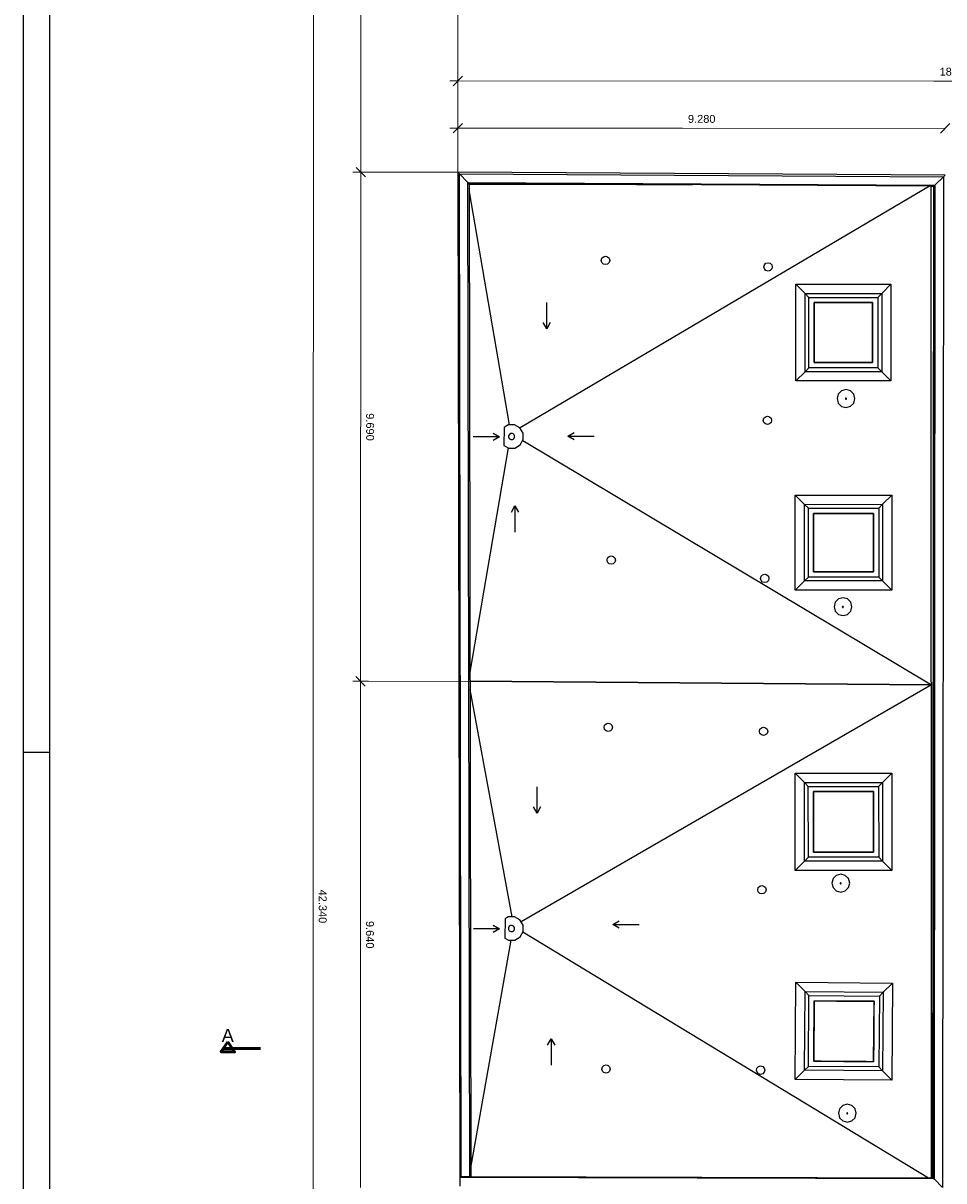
# Model space of a CAD drawing. Header units: metres. Extents: x 0 to 0.84, y 0 to 0.594.
# Tile 4 of 18: x 0 to 0.175, y 0.215 to 0.436. Entities that reach past the tile are written whole.
import ezdxf

# ---------------------------------------------------------------- set-up
doc = ezdxf.new("R2010")
doc.units = ezdxf.units.M
doc.linetypes.add('Teckovana', pattern=[0.06, 0, -0.06])
doc.linetypes.add('Teckovana 0.5x', pattern=[0.04, 0, -0.04])
for name, color, linetype, lineweight in [('Maßlinie 1_100', 7, 'Continuous', 25), ('Standard', 7, 'Continuous', 25), ('Text 1_100', 7, 'Continuous', 25), ('Wand Mauerwerk tragend', 7, 'Continuous', 70)]:
    doc.layers.add(name, color=color, linetype=linetype, lineweight=lineweight)
doc.styles.add('ARIAL', font='ARIAL.TTF')

msp = doc.modelspace()

# ---------------------------------------------------------------- linework, layer by layer
at = {"layer": 'Maßlinie 1_100', "color": 7, "linetype": 'Teckovana 0.5x', "lineweight": 13, "transparency": 33554687}
for p in [(0.0828, 0.50777), (0.08279, 0.49877), (0.08277, 0.42477), (0.08277, 0.41577)]:
    msp.add_line(p, (0.08277, 0.4074), dxfattribs=at)
at = {"layer": 'Maßlinie 1_100', "color": 7, "linetype": 'Continuous', "lineweight": 13, "transparency": 33554687}
for p, q in [((0.08187, 0.42387), (0.08367, 0.42567)), ((0.08277, 0.42477), (0.08277, 0.42627)), ((0.08277, 0.42477), (0.08127, 0.42477)), ((0.08277, 0.42477), (0.08277, 0.42327)), ((0.08187, 0.41487), (0.08367, 0.41667)), ((0.08277, 0.41577), (0.08277, 0.41727)), ((0.17468, 0.41484), (0.17648, 0.41664)), ((0.08277, 0.41577), (0.08127, 0.41577)), ((0.08277, 0.41577), (0.08277, 0.41427)), ((0.06339, 0.4083), (0.06519, 0.4065)), ((0.06429, 0.4074), (0.06279, 0.4074)), ((0.06429, 0.4074), (0.06426, 0.31047)), ((0.06429, 0.4074), (0.06579, 0.4074)), ((0.06336, 0.31137), (0.06516, 0.30957)), ((0.06426, 0.31047), (0.06276, 0.31047)), ((0.06426, 0.31047), (0.06424, 0.21407)), ((0.06426, 0.31047), (0.06576, 0.31047))]:
    msp.add_line(p, q, dxfattribs=at)
for points in [[(0.05531, 0.47935), (0.05525, 0.26708), (0.05525, 0.26708), (0.05519, 0.05596)], [(0.06431, 0.47935), (0.0643, 0.44035), (0.0643, 0.44035), (0.06429, 0.4074)], [(0.08277, 0.42477), (0.17344, 0.42474), (0.17344, 0.42474), (0.27266, 0.42471)], [(0.08277, 0.41577), (0.12557, 0.41576), (0.12557, 0.41576), (0.17558, 0.41574)]]:
    msp.add_lwpolyline(points, dxfattribs=at)
at = {"layer": 'Maßlinie 1_100', "color": 7, "linetype": 'Teckovana 0.5x', "lineweight": 13, "transparency": 33554687}
for points in [[(0.06429, 0.4074), (0.06507, 0.4074), (0.06507, 0.4074), (0.06507, 0.4074), (0.06507, 0.4074), (0.06507, 0.4074), (0.06507, 0.4074), (0.06507, 0.4074), (0.06507, 0.4074), (0.06507, 0.4074), (0.06507, 0.4074), (0.08277, 0.4074)], [(0.06426, 0.31047), (0.06504, 0.31047), (0.06504, 0.31047), (0.06504, 0.31047), (0.06504, 0.31047), (0.06504, 0.31047), (0.06504, 0.31047), (0.06504, 0.31047), (0.06504, 0.31047), (0.09076, 0.31046)]]:
    msp.add_lwpolyline(points, dxfattribs=at)
at = {"layer": 'Standard', "color": 7, "linetype": 'Continuous', "lineweight": 25, "transparency": 33554687}
for p, q in [((0.08307, 0.4071), (0.08277, 0.4074)), ((0.08277, 0.4074), (0.08313, 0.2162)), ((0.08277, 0.4074), (0.08307, 0.4071)), ((0.17558, 0.40683), (0.08277, 0.4074)), ((0.0847, 0.40545), (0.08307, 0.4071)), ((0.08343, 0.2162), (0.08307, 0.4071)), ((0.08307, 0.4071), (0.0847, 0.40545)), ((0.08307, 0.4071), (0.17528, 0.40653)), ((0.17528, 0.40653), (0.17364, 0.40491)), ((0.17364, 0.40491), (0.17528, 0.40653)), ((0.17528, 0.40653), (0.17509, 0.21409)), ((0.17558, 0.40683), (0.17528, 0.40653)), ((0.17528, 0.40653), (0.17558, 0.40683)), ((0.08491, 0.40525), (0.0847, 0.40545)), ((0.08506, 0.2162), (0.0847, 0.40545)), ((0.0847, 0.40545), (0.08491, 0.40525)), ((0.0847, 0.40545), (0.17364, 0.40491)), ((0.08491, 0.40506), (0.08491, 0.40525)), ((0.08491, 0.40525), (0.12742, 0.40499)), ((0.08491, 0.40525), (0.08527, 0.2162)), ((0.17344, 0.40471), (0.08491, 0.40525)), ((0.12742, 0.40499), (0.08491, 0.40506)), ((0.08491, 0.40364), (0.09257, 0.35928)), ((0.1726, 0.40471), (0.09463, 0.3587)), ((0.17293, 0.40471), (0.17344, 0.40471)), ((0.17299, 0.21594), (0.17293, 0.40471)), ((0.17344, 0.40471), (0.17326, 0.21593)), ((0.17326, 0.21593), (0.17344, 0.40471)), ((0.17364, 0.40491), (0.17344, 0.40471)), ((0.17344, 0.40471), (0.17364, 0.40491)), ((0.17364, 0.40491), (0.17346, 0.21573)), ((0.1101, 0.3906), (0.11021, 0.391)), ((0.11021, 0.3902), (0.1101, 0.3906)), ((0.11021, 0.391), (0.1105, 0.3913)), ((0.1105, 0.38991), (0.11021, 0.3902)), ((0.1105, 0.3913), (0.1109, 0.3914)), ((0.1109, 0.3914), (0.1113, 0.3913)), ((0.1113, 0.3913), (0.1116, 0.391)), ((0.1116, 0.3902), (0.1113, 0.38991)), ((0.1116, 0.391), (0.1117, 0.3906)), ((0.1117, 0.3906), (0.1116, 0.3902)), ((0.14146, 0.39006), (0.14186, 0.39017)), ((0.14186, 0.39017), (0.14226, 0.39006)), ((0.1109, 0.3898), (0.1105, 0.38991)), ((0.1113, 0.38991), (0.1109, 0.3898)), ((0.14106, 0.38937), (0.14117, 0.38977)), ((0.14117, 0.38897), (0.14106, 0.38937)), ((0.14117, 0.38977), (0.14146, 0.39006)), ((0.14146, 0.38868), (0.14117, 0.38897)), ((0.14186, 0.38857), (0.14146, 0.38868)), ((0.14226, 0.38868), (0.14186, 0.38857)), ((0.14226, 0.39006), (0.14256, 0.38977)), ((0.14256, 0.38897), (0.14226, 0.38868)), ((0.14256, 0.38977), (0.14266, 0.38937)), ((0.14266, 0.38937), (0.14256, 0.38897)), ((0.14715, 0.38606), (0.16525, 0.38607)), ((0.1489, 0.38431), (0.14715, 0.38606)), ((0.14715, 0.36767), (0.14715, 0.38606)), ((0.1635, 0.38432), (0.16525, 0.38607)), ((0.16525, 0.38607), (0.16525, 0.36767)), ((0.1489, 0.38431), (0.1635, 0.38432)), ((0.14965, 0.38357), (0.1489, 0.38431)), ((0.14891, 0.36942), (0.1489, 0.38431)), ((0.14965, 0.37017), (0.14965, 0.38357)), ((0.14965, 0.38357), (0.16275, 0.38357)), ((0.16275, 0.38357), (0.1635, 0.38432)), ((0.16275, 0.38357), (0.16275, 0.37017)), ((0.1635, 0.38432), (0.1635, 0.36942)), ((0.15065, 0.38257), (0.15065, 0.37117)), ((0.16175, 0.38257), (0.15065, 0.38257)), ((0.15065, 0.38114), (0.15065, 0.38257)), ((0.15065, 0.38257), (0.15204, 0.38257)), ((0.15204, 0.38257), (0.15342, 0.38257)), ((0.15342, 0.38257), (0.15481, 0.38257)), ((0.15481, 0.38257), (0.1562, 0.38257)), ((0.1562, 0.38257), (0.15759, 0.38257)), ((0.15759, 0.38257), (0.15897, 0.38257)), ((0.15897, 0.38257), (0.16036, 0.38257)), ((0.16036, 0.38257), (0.16175, 0.38257)), ((0.16175, 0.37117), (0.16175, 0.38257)), ((0.16175, 0.38257), (0.16175, 0.38114)), ((0.15065, 0.37972), (0.15065, 0.38114)), ((0.15065, 0.37829), (0.15065, 0.37972)), ((0.16175, 0.38114), (0.16175, 0.37972)), ((0.16175, 0.37972), (0.16175, 0.37829)), ((0.15065, 0.37687), (0.15065, 0.37829)), ((0.16175, 0.37829), (0.16175, 0.37687)), ((0.15065, 0.37544), (0.15065, 0.37687)), ((0.15065, 0.37402), (0.15065, 0.37544)), ((0.16175, 0.37687), (0.16175, 0.37544)), ((0.16175, 0.37544), (0.16175, 0.37402)), ((0.15065, 0.37259), (0.15065, 0.37402)), ((0.15065, 0.37117), (0.15065, 0.37259)), ((0.16175, 0.37402), (0.16175, 0.37259)), ((0.16175, 0.37259), (0.16175, 0.37117)), ((0.15065, 0.37117), (0.16175, 0.37117)), ((0.15204, 0.37117), (0.15065, 0.37117)), ((0.15343, 0.37117), (0.15204, 0.37117)), ((0.15482, 0.37117), (0.15343, 0.37117)), ((0.1562, 0.37117), (0.15482, 0.37117)), ((0.15759, 0.37117), (0.1562, 0.37117)), ((0.15898, 0.37117), (0.15759, 0.37117)), ((0.16037, 0.37117), (0.15898, 0.37117)), ((0.16175, 0.37117), (0.16037, 0.37117)), ((0.14891, 0.36942), (0.14715, 0.36767)), ((0.14965, 0.37017), (0.14891, 0.36942)), ((0.1635, 0.36942), (0.14891, 0.36942)), ((0.16275, 0.37017), (0.14965, 0.37017)), ((0.16275, 0.37017), (0.1635, 0.36942)), ((0.1635, 0.36942), (0.16525, 0.36767)), ((0.16525, 0.36767), (0.14715, 0.36767)), ((0.15671, 0.366), (0.15586, 0.36577)), ((0.15756, 0.36577), (0.15671, 0.366)), ((0.15523, 0.36515), (0.15501, 0.3643)), ((0.15501, 0.3643), (0.15524, 0.36345)), ((0.15586, 0.36577), (0.15523, 0.36515)), ((0.1566, 0.36431), (0.15658, 0.36426)), ((0.15658, 0.36426), (0.1566, 0.36421)), ((0.15663, 0.36435), (0.1566, 0.36431)), ((0.1566, 0.36421), (0.15663, 0.36418)), ((0.15668, 0.36436), (0.15663, 0.36435)), ((0.15663, 0.36418), (0.15668, 0.36416)), ((0.15673, 0.36435), (0.15668, 0.36436)), ((0.15668, 0.36416), (0.15673, 0.36418)), ((0.15677, 0.36431), (0.15673, 0.36435)), ((0.15673, 0.36418), (0.15677, 0.36421)), ((0.15678, 0.36426), (0.15677, 0.36431)), ((0.15677, 0.36421), (0.15678, 0.36426)), ((0.15818, 0.36515), (0.15756, 0.36577)), ((0.15841, 0.3643), (0.15818, 0.36515)), ((0.15818, 0.36345), (0.15841, 0.3643)), ((0.15524, 0.36345), (0.15586, 0.36282)), ((0.15586, 0.36282), (0.15671, 0.3626)), ((0.15671, 0.3626), (0.15756, 0.36283)), ((0.15756, 0.36283), (0.15818, 0.36345)), ((0.09357, 0.3593), (0.09238, 0.35928)), ((0.09461, 0.35873), (0.09357, 0.3593)), ((0.14094, 0.36015), (0.14105, 0.36055)), ((0.14105, 0.35975), (0.14094, 0.36015)), ((0.14105, 0.36055), (0.14134, 0.36084)), ((0.14134, 0.35946), (0.14105, 0.35975)), ((0.14134, 0.36084), (0.14174, 0.36095)), ((0.14174, 0.35935), (0.14134, 0.35946)), ((0.14174, 0.36095), (0.14214, 0.36084)), ((0.14214, 0.35946), (0.14174, 0.35935)), ((0.14214, 0.36084), (0.14243, 0.36055)), ((0.14244, 0.35975), (0.14214, 0.35946)), ((0.14243, 0.36055), (0.14254, 0.36015)), ((0.14254, 0.36015), (0.14244, 0.35975)), ((0.09161, 0.35881), (0.09156, 0.35534)), ((0.09238, 0.35928), (0.09161, 0.35881)), ((0.09259, 0.35749), (0.09244, 0.35721)), ((0.09244, 0.35721), (0.09244, 0.3569)), ((0.09285, 0.35765), (0.09259, 0.35749)), ((0.09316, 0.35765), (0.09285, 0.35765)), ((0.09344, 0.3575), (0.09316, 0.35765)), ((0.0936, 0.35724), (0.09344, 0.3575)), ((0.0936, 0.35693), (0.0936, 0.35724)), ((0.09523, 0.35771), (0.09461, 0.35873)), ((0.09525, 0.35652), (0.09523, 0.35771)), ((0.09238, 0.35489), (0.08509, 0.31219)), ((0.09156, 0.35534), (0.09247, 0.35484)), ((0.09244, 0.3569), (0.0926, 0.35664)), ((0.0926, 0.35664), (0.09288, 0.35649)), ((0.09288, 0.35649), (0.09319, 0.35649)), ((0.09319, 0.35649), (0.09345, 0.35665)), ((0.09345, 0.35665), (0.0936, 0.35693)), ((0.09366, 0.35486), (0.09468, 0.35548)), ((0.09468, 0.35548), (0.09525, 0.35652)), ((0.09513, 0.35629), (0.17296, 0.3098)), ((0.09247, 0.35484), (0.09366, 0.35486)), ((0.14703, 0.34591), (0.16543, 0.34592)), ((0.14879, 0.34416), (0.14703, 0.34591)), ((0.14704, 0.32781), (0.14703, 0.34591)), ((0.14879, 0.34416), (0.16368, 0.34417)), ((0.14953, 0.34341), (0.14879, 0.34416)), ((0.14879, 0.32957), (0.14879, 0.34416)), ((0.16293, 0.34342), (0.16368, 0.34417)), ((0.16368, 0.34417), (0.16543, 0.34592)), ((0.16368, 0.34417), (0.16368, 0.32957)), ((0.16543, 0.34592), (0.16544, 0.32782)), ((0.14953, 0.34341), (0.16293, 0.34342)), ((0.14954, 0.33031), (0.14953, 0.34341)), ((0.16193, 0.34242), (0.15053, 0.34241)), ((0.15053, 0.34241), (0.15054, 0.33131)), ((0.15053, 0.34103), (0.15053, 0.34241)), ((0.15053, 0.34241), (0.15196, 0.34241)), ((0.15196, 0.34241), (0.15338, 0.34242)), ((0.15338, 0.34242), (0.15481, 0.34242)), ((0.15481, 0.34242), (0.15623, 0.34242)), ((0.15623, 0.34242), (0.15766, 0.34242)), ((0.15766, 0.34242), (0.15908, 0.34242)), ((0.15908, 0.34242), (0.16051, 0.34242)), ((0.16051, 0.34242), (0.16193, 0.34242)), ((0.16194, 0.33132), (0.16193, 0.34242)), ((0.16193, 0.34242), (0.16193, 0.34103)), ((0.16293, 0.34342), (0.16294, 0.33032)), ((0.15053, 0.33964), (0.15053, 0.34103)), ((0.15053, 0.33825), (0.15053, 0.33964)), ((0.16193, 0.34103), (0.16193, 0.33964)), ((0.16193, 0.33964), (0.16193, 0.33826)), ((0.15053, 0.33686), (0.15053, 0.33825)), ((0.16193, 0.33826), (0.16193, 0.33687)), ((0.15054, 0.33548), (0.15053, 0.33686)), ((0.15054, 0.33409), (0.15054, 0.33548)), ((0.16193, 0.33687), (0.16194, 0.33548)), ((0.16194, 0.33548), (0.16194, 0.33409)), ((0.11119, 0.33355), (0.1113, 0.33395)), ((0.1113, 0.33315), (0.11119, 0.33355)), ((0.1113, 0.33395), (0.11159, 0.33424)), ((0.11159, 0.33285), (0.1113, 0.33315)), ((0.11159, 0.33424), (0.11199, 0.33435)), ((0.11199, 0.33275), (0.11159, 0.33285)), ((0.11199, 0.33435), (0.11239, 0.33424)), ((0.11239, 0.33286), (0.11199, 0.33275)), ((0.11239, 0.33424), (0.11269, 0.33395)), ((0.11269, 0.33315), (0.11239, 0.33286)), ((0.11269, 0.33395), (0.11279, 0.33355)), ((0.11279, 0.33355), (0.11269, 0.33315)), ((0.15054, 0.3327), (0.15054, 0.33409)), ((0.16194, 0.33409), (0.16194, 0.33271)), ((0.14054, 0.33046), (0.14083, 0.33076)), ((0.14083, 0.33076), (0.14123, 0.33087)), ((0.14123, 0.33087), (0.14163, 0.33076)), ((0.14163, 0.33076), (0.14193, 0.33047)), ((0.15054, 0.33131), (0.15054, 0.3327)), ((0.15054, 0.33131), (0.16194, 0.33132)), ((0.15196, 0.33131), (0.15054, 0.33131)), ((0.15339, 0.33132), (0.15196, 0.33131)), ((0.15481, 0.33132), (0.15339, 0.33132)), ((0.15624, 0.33132), (0.15481, 0.33132)), ((0.15766, 0.33132), (0.15624, 0.33132)), ((0.15909, 0.33132), (0.15766, 0.33132)), ((0.16051, 0.33132), (0.15909, 0.33132)), ((0.16194, 0.33132), (0.16051, 0.33132)), ((0.16194, 0.33271), (0.16194, 0.33132)), ((0.14043, 0.33006), (0.14054, 0.33046)), ((0.14054, 0.32966), (0.14043, 0.33006)), ((0.14083, 0.32937), (0.14054, 0.32966)), ((0.14124, 0.32927), (0.14083, 0.32937)), ((0.14163, 0.32937), (0.14124, 0.32927)), ((0.14193, 0.32967), (0.14163, 0.32937)), ((0.14193, 0.33047), (0.14203, 0.33007)), ((0.14203, 0.33007), (0.14193, 0.32967)), ((0.14879, 0.32957), (0.14704, 0.32781)), ((0.14954, 0.33031), (0.14879, 0.32957)), ((0.16368, 0.32957), (0.14879, 0.32957)), ((0.16294, 0.33032), (0.14954, 0.33031)), ((0.16294, 0.33032), (0.16368, 0.32957)), ((0.16368, 0.32957), (0.16544, 0.32782)), ((0.16544, 0.32782), (0.14704, 0.32781)), ((0.15613, 0.32637), (0.15528, 0.32614)), ((0.15698, 0.32614), (0.15613, 0.32637)), ((0.15466, 0.32552), (0.15443, 0.32467)), ((0.15443, 0.32467), (0.15466, 0.32382)), ((0.15528, 0.32614), (0.15466, 0.32552)), ((0.15602, 0.32468), (0.156, 0.32463)), ((0.156, 0.32463), (0.15602, 0.32458)), ((0.15605, 0.32472), (0.15602, 0.32468)), ((0.15602, 0.32458), (0.15605, 0.32454)), ((0.1561, 0.32473), (0.15605, 0.32472)), ((0.15605, 0.32454), (0.1561, 0.32453)), ((0.15615, 0.32472), (0.1561, 0.32473)), ((0.1561, 0.32453), (0.15615, 0.32454)), ((0.15619, 0.32468), (0.15615, 0.32472)), ((0.15615, 0.32454), (0.15619, 0.32458)), ((0.1562, 0.32463), (0.15619, 0.32468)), ((0.15619, 0.32458), (0.1562, 0.32463)), ((0.1576, 0.32552), (0.15698, 0.32614)), ((0.15783, 0.32467), (0.1576, 0.32552)), ((0.1576, 0.32382), (0.15783, 0.32467)), ((0.15466, 0.32382), (0.15528, 0.32319)), ((0.15528, 0.32319), (0.15613, 0.32297)), ((0.15613, 0.32297), (0.15698, 0.3232)), ((0.15698, 0.3232), (0.1576, 0.32382)), ((0.08509, 0.31051), (0.17296, 0.3098)), ((0.17296, 0.3098), (0.08509, 0.31051)), ((0.08509, 0.30892), (0.09308, 0.26563)), ((0.17296, 0.3098), (0.09483, 0.26466)), ((0.11063, 0.30171), (0.11074, 0.30211)), ((0.11074, 0.30211), (0.11103, 0.3024)), ((0.11103, 0.3024), (0.11143, 0.30251)), ((0.11143, 0.30251), (0.11183, 0.3024)), ((0.11183, 0.3024), (0.11212, 0.30211)), ((0.11212, 0.30211), (0.11223, 0.30171)), ((0.11074, 0.30131), (0.11063, 0.30171)), ((0.11103, 0.30101), (0.11074, 0.30131)), ((0.11143, 0.30091), (0.11103, 0.30101)), ((0.11183, 0.30102), (0.11143, 0.30091)), ((0.11212, 0.30131), (0.11183, 0.30102)), ((0.11223, 0.30171), (0.11212, 0.30131)), ((0.1402, 0.30094), (0.1403, 0.30134)), ((0.14031, 0.30054), (0.1402, 0.30094)), ((0.1403, 0.30134), (0.1406, 0.30163)), ((0.1406, 0.30025), (0.14031, 0.30054)), ((0.1406, 0.30163), (0.141, 0.30174)), ((0.141, 0.30014), (0.1406, 0.30025)), ((0.141, 0.30174), (0.1414, 0.30163)), ((0.1414, 0.30025), (0.141, 0.30014)), ((0.1414, 0.30163), (0.14169, 0.30134)), ((0.14169, 0.30054), (0.1414, 0.30025)), ((0.14169, 0.30134), (0.1418, 0.30094)), ((0.1418, 0.30094), (0.14169, 0.30054)), ((0, 0.297), (0.005, 0.297)), ((0.14878, 0.2912), (0.14702, 0.29296)), ((0.14703, 0.27446), (0.14702, 0.29296)), ((0.14702, 0.29296), (0.16542, 0.29296)), ((0.14878, 0.2912), (0.16367, 0.29121)), ((0.14952, 0.29046), (0.14878, 0.2912)), ((0.14878, 0.27621), (0.14878, 0.2912)), ((0.16292, 0.29046), (0.16367, 0.29121)), ((0.16367, 0.29121), (0.16542, 0.29296)), ((0.16367, 0.29121), (0.16368, 0.27622)), ((0.16542, 0.29296), (0.16543, 0.27446)), ((0.14953, 0.27696), (0.14952, 0.29046)), ((0.14952, 0.29046), (0.16292, 0.29046)), ((0.15052, 0.28946), (0.15053, 0.27796)), ((0.16192, 0.28946), (0.15052, 0.28946)), ((0.15053, 0.28802), (0.15052, 0.28946)), ((0.15052, 0.28946), (0.15195, 0.28946)), ((0.15195, 0.28946), (0.15337, 0.28946)), ((0.15337, 0.28946), (0.1548, 0.28946)), ((0.1548, 0.28946), (0.15622, 0.28946)), ((0.15622, 0.28946), (0.15765, 0.28946)), ((0.15765, 0.28946), (0.15907, 0.28946)), ((0.15907, 0.28946), (0.1605, 0.28946)), ((0.1605, 0.28946), (0.16192, 0.28946)), ((0.16193, 0.27796), (0.16192, 0.28946)), ((0.16192, 0.28946), (0.16193, 0.28802)), ((0.16292, 0.29046), (0.16293, 0.27696)), ((0.15053, 0.28658), (0.15053, 0.28802)), ((0.15053, 0.28515), (0.15053, 0.28658)), ((0.16193, 0.28802), (0.16193, 0.28659)), ((0.16193, 0.28659), (0.16193, 0.28515)), ((0.15053, 0.28371), (0.15053, 0.28515)), ((0.16193, 0.28515), (0.16193, 0.28371)), ((0.15053, 0.28227), (0.15053, 0.28371)), ((0.15053, 0.28083), (0.15053, 0.28227)), ((0.16193, 0.28371), (0.16193, 0.28227)), ((0.16193, 0.28227), (0.16193, 0.28084)), ((0.15053, 0.2794), (0.15053, 0.28083)), ((0.16193, 0.28084), (0.16193, 0.2794)), ((0.15053, 0.27796), (0.15053, 0.2794)), ((0.15053, 0.27796), (0.16193, 0.27796)), ((0.15195, 0.27796), (0.15053, 0.27796)), ((0.15338, 0.27796), (0.15195, 0.27796)), ((0.1548, 0.27796), (0.15338, 0.27796)), ((0.15623, 0.27796), (0.1548, 0.27796)), ((0.15765, 0.27796), (0.15623, 0.27796)), ((0.15908, 0.27796), (0.15765, 0.27796)), ((0.1605, 0.27796), (0.15908, 0.27796)), ((0.16193, 0.27796), (0.1605, 0.27796)), ((0.16193, 0.2794), (0.16193, 0.27796)), ((0.14878, 0.27621), (0.14703, 0.27446)), ((0.14953, 0.27696), (0.14878, 0.27621)), ((0.16368, 0.27622), (0.14878, 0.27621)), ((0.16293, 0.27696), (0.14953, 0.27696)), ((0.16293, 0.27696), (0.16368, 0.27622)), ((0.16368, 0.27622), (0.16543, 0.27446)), ((0.16543, 0.27446), (0.14703, 0.27446)), ((0.15485, 0.27352), (0.15423, 0.2729)), ((0.1557, 0.27375), (0.15485, 0.27352)), ((0.15655, 0.27352), (0.1557, 0.27375)), ((0.15718, 0.2729), (0.15655, 0.27352)), ((0.13988, 0.27078), (0.13999, 0.27118)), ((0.13999, 0.27118), (0.14028, 0.27148)), ((0.14028, 0.27148), (0.14068, 0.27158)), ((0.14068, 0.27158), (0.14108, 0.27148)), ((0.14108, 0.27148), (0.14137, 0.27118)), ((0.14137, 0.27118), (0.14148, 0.27078)), ((0.15423, 0.2729), (0.15401, 0.27205)), ((0.15401, 0.27205), (0.15423, 0.2712)), ((0.15423, 0.2712), (0.15486, 0.27058)), ((0.15559, 0.27206), (0.15558, 0.27201)), ((0.15558, 0.27201), (0.15559, 0.27196)), ((0.15563, 0.2721), (0.15559, 0.27206)), ((0.15559, 0.27196), (0.15563, 0.27193)), ((0.15568, 0.27211), (0.15563, 0.2721)), ((0.15563, 0.27193), (0.15568, 0.27191)), ((0.15573, 0.2721), (0.15568, 0.27211)), ((0.15568, 0.27191), (0.15573, 0.27193)), ((0.15577, 0.27206), (0.15573, 0.2721)), ((0.15573, 0.27193), (0.15577, 0.27196)), ((0.15578, 0.27201), (0.15577, 0.27206)), ((0.15577, 0.27196), (0.15578, 0.27201)), ((0.15656, 0.27058), (0.15718, 0.2712)), ((0.15741, 0.27205), (0.15718, 0.2729)), ((0.15718, 0.2712), (0.15741, 0.27205)), ((0.13999, 0.27038), (0.13988, 0.27078)), ((0.14028, 0.27009), (0.13999, 0.27038)), ((0.14068, 0.26998), (0.14028, 0.27009)), ((0.14108, 0.27009), (0.14068, 0.26998)), ((0.14138, 0.27038), (0.14108, 0.27009)), ((0.14148, 0.27078), (0.14138, 0.27038)), ((0.15486, 0.27058), (0.15571, 0.27035)), ((0.15571, 0.27035), (0.15656, 0.27058)), ((0.09177, 0.26526), (0.09176, 0.26154)), ((0.09235, 0.26561), (0.09177, 0.26526)), ((0.09354, 0.26563), (0.09235, 0.26561)), ((0.09458, 0.26506), (0.09354, 0.26563)), ((0.0952, 0.26404), (0.09458, 0.26506)), ((0.09256, 0.26382), (0.09241, 0.26355)), ((0.09241, 0.26355), (0.09242, 0.26323)), ((0.09242, 0.26323), (0.09258, 0.26297)), ((0.09282, 0.26398), (0.09256, 0.26382)), ((0.09258, 0.26297), (0.09285, 0.26282)), ((0.09314, 0.26398), (0.09282, 0.26398)), ((0.09285, 0.26282), (0.09316, 0.26283)), ((0.09341, 0.26383), (0.09314, 0.26398)), ((0.09316, 0.26283), (0.09342, 0.26299)), ((0.09357, 0.26357), (0.09341, 0.26383)), ((0.09342, 0.26299), (0.09357, 0.26326)), ((0.09357, 0.26326), (0.09357, 0.26357)), ((0.09465, 0.26181), (0.09522, 0.26285)), ((0.09518, 0.26276), (0.17242, 0.21594)), ((0.09522, 0.26285), (0.0952, 0.26404)), ((0.08526, 0.21785), (0.09294, 0.26118)), ((0.09176, 0.26154), (0.09244, 0.26117)), ((0.09244, 0.26117), (0.09363, 0.26119)), ((0.09363, 0.26119), (0.09465, 0.26181)), ((0.14702, 0.23466), (0.14717, 0.25316)), ((0.14891, 0.2514), (0.14717, 0.25316)), ((0.14717, 0.25316), (0.16557, 0.25302)), ((0.14879, 0.2364), (0.14891, 0.2514)), ((0.14965, 0.25064), (0.14891, 0.2514)), ((0.14891, 0.2514), (0.1638, 0.25128)), ((0.1638, 0.25128), (0.16557, 0.25302)), ((0.16557, 0.25302), (0.16542, 0.23452)), ((0.14954, 0.23714), (0.14965, 0.25064)), ((0.14965, 0.25064), (0.16305, 0.25054)), ((0.15064, 0.24964), (0.15055, 0.23814)), ((0.15063, 0.2482), (0.15064, 0.24964)), ((0.16204, 0.24954), (0.15064, 0.24964)), ((0.15064, 0.24964), (0.15207, 0.24962)), ((0.15207, 0.24962), (0.15349, 0.24961)), ((0.15349, 0.24961), (0.15492, 0.2496)), ((0.15492, 0.2496), (0.15634, 0.24959)), ((0.15634, 0.24959), (0.15777, 0.24958)), ((0.15777, 0.24958), (0.15919, 0.24957)), ((0.15919, 0.24957), (0.16062, 0.24956)), ((0.16062, 0.24956), (0.16204, 0.24954)), ((0.16195, 0.23804), (0.16204, 0.24954)), ((0.16204, 0.24954), (0.16203, 0.24811)), ((0.16305, 0.25054), (0.16294, 0.23704)), ((0.16305, 0.25054), (0.1638, 0.25128)), ((0.1638, 0.25128), (0.16368, 0.23628)), ((0.15062, 0.24676), (0.15063, 0.2482)), ((0.16203, 0.24811), (0.16202, 0.24667)), ((0.15059, 0.24389), (0.15061, 0.24532)), ((0.15061, 0.24532), (0.15062, 0.24676)), ((0.16201, 0.24523), (0.16199, 0.24379)), ((0.16202, 0.24667), (0.16201, 0.24523)), ((0.15058, 0.24245), (0.15059, 0.24389)), ((0.16199, 0.24379), (0.16198, 0.24236)), ((0.15056, 0.23957), (0.15057, 0.24101)), ((0.15057, 0.24101), (0.15058, 0.24245)), ((0.16197, 0.24092), (0.16196, 0.23948)), ((0.16198, 0.24236), (0.16197, 0.24092)), ((0.15055, 0.23814), (0.15056, 0.23957)), ((0.15055, 0.23814), (0.16195, 0.23804)), ((0.15197, 0.23812), (0.15055, 0.23814)), ((0.1534, 0.23811), (0.15197, 0.23812)), ((0.15482, 0.2381), (0.1534, 0.23811)), ((0.15625, 0.23809), (0.15482, 0.2381)), ((0.15767, 0.23808), (0.15625, 0.23809)), ((0.1591, 0.23807), (0.15767, 0.23808)), ((0.16052, 0.23806), (0.1591, 0.23807)), ((0.16195, 0.23804), (0.16052, 0.23806)), ((0.16196, 0.23948), (0.16195, 0.23804)), ((0.1102, 0.23665), (0.11031, 0.23705)), ((0.11031, 0.23625), (0.1102, 0.23665)), ((0.11031, 0.23705), (0.1106, 0.23734)), ((0.1106, 0.23596), (0.11031, 0.23625)), ((0.1106, 0.23734), (0.111, 0.23745)), ((0.111, 0.23585), (0.1106, 0.23596)), ((0.111, 0.23745), (0.1114, 0.23735)), ((0.1114, 0.23596), (0.111, 0.23585)), ((0.1114, 0.23735), (0.11169, 0.23705)), ((0.11169, 0.23625), (0.1114, 0.23596)), ((0.11169, 0.23705), (0.1118, 0.23665)), ((0.1118, 0.23665), (0.11169, 0.23625)), ((0.13965, 0.23643), (0.13975, 0.23683)), ((0.13976, 0.23603), (0.13965, 0.23643)), ((0.13975, 0.23683), (0.14005, 0.23713)), ((0.14005, 0.23574), (0.13976, 0.23603)), ((0.14005, 0.23713), (0.14045, 0.23723)), ((0.14045, 0.23723), (0.14085, 0.23713)), ((0.14085, 0.23713), (0.14114, 0.23683)), ((0.14114, 0.23603), (0.14085, 0.23574)), ((0.14114, 0.23683), (0.14125, 0.23643)), ((0.14125, 0.23643), (0.14114, 0.23603)), ((0.14879, 0.2364), (0.14702, 0.23466)), ((0.14954, 0.23714), (0.14879, 0.2364)), ((0.16368, 0.23628), (0.14879, 0.2364)), ((0.16294, 0.23704), (0.14954, 0.23714)), ((0.16294, 0.23704), (0.16368, 0.23628)), ((0.16368, 0.23628), (0.16542, 0.23452)), ((0.14045, 0.23563), (0.14005, 0.23574)), ((0.14085, 0.23574), (0.14045, 0.23563)), ((0.16542, 0.23452), (0.14702, 0.23466)), ((0.1561, 0.2297), (0.15548, 0.22908)), ((0.15695, 0.22993), (0.1561, 0.2297)), ((0.1578, 0.2297), (0.15695, 0.22993)), ((0.15843, 0.22908), (0.1578, 0.2297)), ((0.15548, 0.22908), (0.15525, 0.22823)), ((0.15525, 0.22823), (0.15548, 0.22738)), ((0.15548, 0.22738), (0.15611, 0.22676)), ((0.15684, 0.22825), (0.15683, 0.2282)), ((0.15683, 0.2282), (0.15684, 0.22815)), ((0.15688, 0.22828), (0.15684, 0.22825)), ((0.15684, 0.22815), (0.15688, 0.22811)), ((0.15693, 0.2283), (0.15688, 0.22828)), ((0.15688, 0.22811), (0.15693, 0.2281)), ((0.15698, 0.22828), (0.15693, 0.2283)), ((0.15693, 0.2281), (0.15698, 0.22811)), ((0.15701, 0.22825), (0.15698, 0.22828)), ((0.15698, 0.22811), (0.15701, 0.22815)), ((0.15703, 0.2282), (0.15701, 0.22825)), ((0.15701, 0.22815), (0.15703, 0.2282)), ((0.15781, 0.22676), (0.15843, 0.22738)), ((0.15865, 0.22823), (0.15843, 0.22908)), ((0.15843, 0.22738), (0.15865, 0.22823)), ((0.15611, 0.22676), (0.15696, 0.22653)), ((0.15696, 0.22653), (0.15781, 0.22676)), ((0.08313, 0.2162), (0.08313, 0.216)), ((0.08313, 0.2162), (0.08343, 0.2162)), ((0.08343, 0.2162), (0.08506, 0.2162)), ((0.08506, 0.2162), (0.08527, 0.2162)), ((0.08527, 0.2162), (0.17326, 0.21593)), ((0.08313, 0.216), (0.08313, 0.21436)), ((0.17346, 0.21573), (0.08313, 0.216)), ((0.17326, 0.21593), (0.17299, 0.21594)), ((0.17346, 0.21573), (0.17326, 0.21593)), ((0.17326, 0.21593), (0.17346, 0.21573)), ((0.17509, 0.21409), (0.17346, 0.21573)), ((0.17346, 0.21573), (0.17509, 0.21409))]:
    msp.add_line(p, q, dxfattribs=at)
for points in [[(0, 0), (0.84, 0), (0.84, 0.594), (0, 0.594), (0, 0)], [(0.005, 0.005), (0.835, 0.005), (0.835, 0.589), (0.005, 0.589), (0.005, 0.005)]]:
    msp.add_lwpolyline(points, close=True, dxfattribs=at)
at = {"layer": 'Text 1_100', "color": 7, "linetype": 'Teckovana', "lineweight": 50, "transparency": 33554687}
for q in [(0.03822, 0.24055), (0.04522, 0.24053)]:
    msp.add_line((0.04022, 0.24054), q, dxfattribs=at)
at = {"layer": 'Text 1_100', "color": 7, "linetype": 'Continuous', "lineweight": 50, "transparency": 33554687}
msp.add_lwpolyline([(0.03897, 0.2418), (0.03765, 0.23993), (0.04028, 0.23992), (0.03897, 0.2418)], dxfattribs=at)
at = {"layer": 'Wand Mauerwerk tragend', "color": 7, "linetype": 'Continuous', "lineweight": 25, "transparency": 33554687}
for p, q in [((0.0997, 0.37758), (0.0997, 0.38258)), ((0.0997, 0.37758), (0.09901, 0.37878)), ((0.0997, 0.37758), (0.0997, 0.37908)), ((0.10039, 0.37878), (0.0997, 0.37758)), ((0.0997, 0.37758), (0.0997, 0.37758)), ((0.0997, 0.37758), (0.0997, 0.37758)), ((0.0997, 0.37758), (0.0997, 0.37758)), ((0.08951, 0.35772), (0.09071, 0.35703)), ((0.10374, 0.35712), (0.10494, 0.35781)), ((0.10374, 0.35712), (0.10874, 0.35712)), ((0.10374, 0.35712), (0.10524, 0.35712)), ((0.10374, 0.35712), (0.10374, 0.35712)), ((0.10374, 0.35712), (0.10374, 0.35712)), ((0.10374, 0.35712), (0.10374, 0.35712)), ((0.10494, 0.35643), (0.10374, 0.35712)), ((0.09071, 0.35703), (0.08571, 0.35703)), ((0.09071, 0.35703), (0.08921, 0.35703)), ((0.09071, 0.35703), (0.08951, 0.35634)), ((0.09071, 0.35703), (0.09071, 0.35703)), ((0.09071, 0.35703), (0.09071, 0.35703)), ((0.09071, 0.35703), (0.09071, 0.35703)), ((0.09297, 0.34266), (0.09366, 0.34386)), ((0.09366, 0.34386), (0.09366, 0.33886)), ((0.09366, 0.34386), (0.09366, 0.34236)), ((0.09366, 0.34386), (0.09366, 0.34386)), ((0.09366, 0.34386), (0.09366, 0.34386)), ((0.09366, 0.34386), (0.09366, 0.34386)), ((0.09366, 0.34386), (0.09435, 0.34266)), ((0.09786, 0.28538), (0.09786, 0.29038)), ((0.09786, 0.28538), (0.09717, 0.28658)), ((0.09786, 0.28538), (0.09786, 0.28688)), ((0.09855, 0.28658), (0.09786, 0.28538)), ((0.09786, 0.28538), (0.09786, 0.28538)), ((0.09786, 0.28538), (0.09786, 0.28538)), ((0.09786, 0.28538), (0.09786, 0.28538)), ((0.11229, 0.26415), (0.11349, 0.26484)), ((0.09074, 0.26333), (0.08574, 0.26333)), ((0.09074, 0.26333), (0.08924, 0.26333)), ((0.08954, 0.26402), (0.09074, 0.26333)), ((0.09074, 0.26333), (0.08954, 0.26264)), ((0.09074, 0.26333), (0.09074, 0.26333)), ((0.09074, 0.26333), (0.09074, 0.26333)), ((0.09074, 0.26333), (0.09074, 0.26333)), ((0.11229, 0.26415), (0.11729, 0.26415)), ((0.11229, 0.26415), (0.11379, 0.26415)), ((0.11229, 0.26415), (0.11229, 0.26415)), ((0.11229, 0.26415), (0.11229, 0.26415)), ((0.11229, 0.26415), (0.11229, 0.26415)), ((0.11349, 0.26346), (0.11229, 0.26415)), ((0.09987, 0.24121), (0.10056, 0.24241)), ((0.10056, 0.24241), (0.10056, 0.23741)), ((0.10056, 0.24241), (0.10056, 0.24091)), ((0.10056, 0.24241), (0.10056, 0.24241)), ((0.10056, 0.24241), (0.10056, 0.24241)), ((0.10056, 0.24241), (0.10056, 0.24241)), ((0.10056, 0.24241), (0.10125, 0.24121))]:
    msp.add_line(p, q, dxfattribs=at)

# ---------------------------------------------------------------- texts
at = {"layer": 'Maßlinie 1_100', "color": 7, "linetype": 'Continuous', "lineweight": 13, "transparency": 33554687, "char_height": 0.0015, "attachment_point": 7, "style": 'ARIAL'}
for s, insert, width, rotation in [('\\W0.98;18.990', (0.17456, 0.42577), 0.0071418, 359.9836), ('\\W1.00;9.280', (0.1266, 0.41678), 0.0059894, 359.9836), ('\\W1.00;9.690', (0.0653, 0.36151), 0.0059894, 269.9836), ('\\W1.00;42.340', (0.05628, 0.27081), 0.007155, 269.9836), ('\\W1.00;9.640', (0.06528, 0.26484), 0.0059893, 269.9836)]:
    msp.add_mtext(s, dxfattribs=dict(at, insert=insert, width=width, rotation=rotation))
at = {"layer": 'Text 1_100', "color": 7, "linetype": 'Continuous', "lineweight": 25, "transparency": 33554687, "insert": (0.03781, 0.2418), "char_height": 0.0025, "width": 0.0035622, "attachment_point": 7, "rotation": 359.8553, "style": 'ARIAL'}
msp.add_mtext('\\W0.99;A', dxfattribs=at)

doc.saveas('drawing.dxf')
